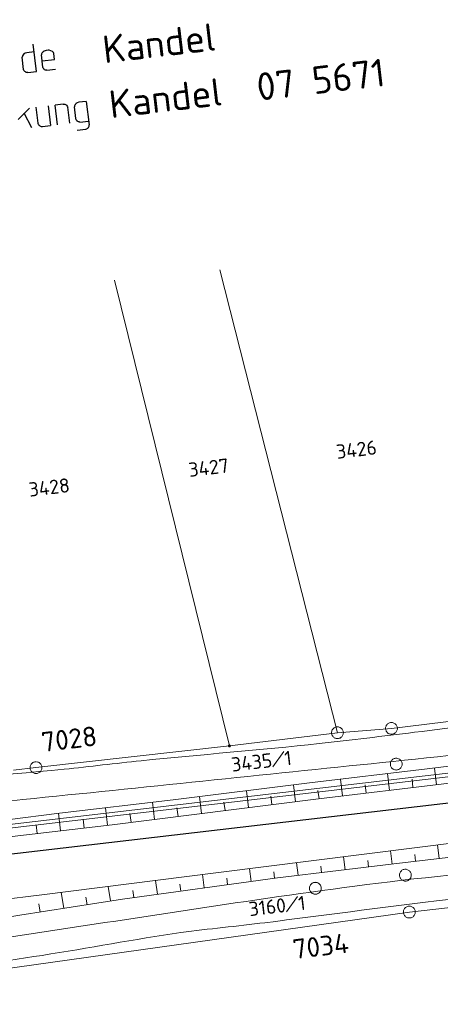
# Model space of a CAD drawing. Header units: metres. Extents: x 3425540 to 3446143, y 5432760 to 5444637.
# Tile 245 of 256: x 3438602 to 3438655, y 5439369 to 5439494. Entities that reach past the tile are written whole.
import ezdxf
from ezdxf.enums import TextEntityAlignment as Align

# ---------------------------------------------------------------- set-up
doc = ezdxf.new("R2010")
doc.units = ezdxf.units.M
for name, color, linetype, lineweight in [('B_Bestand', 9, 'Continuous', 18), ('B_Böschung', 9, 'Continuous', 18), ('B_Flurgrenzen', 9, 'Continuous', 18), ('B_Gleisachse', 9, 'Continuous', 25), ('B_Kilometrierung', 9, 'Continuous', 25), ('Bestand_Neu_Strecke 3443', 9, 'Continuous', 18)]:
    doc.layers.add(name, color=color, linetype=linetype, lineweight=lineweight)
doc.styles.get("Standard").update_dxf_attribs({"font": 'isocpeur.ttf'})

msp = doc.modelspace()

# ---------------------------------------------------------------- linework, layer by layer
at = {"layer": 'B_Bestand'}
for points, knots in [([(3438489.32, 5439383.44), (3438502.26, 5439384.78), (3438515.19, 5439386.11), (3438528.13, 5439387.45), (3438534.34, 5439388.09), (3438540.54, 5439388.8), (3438546.75, 5439389.45), (3438554.59, 5439390.27), (3438562.43, 5439391.08), (3438570.26, 5439391.88), (3438579.4, 5439392.81), (3438588.54, 5439393.72), (3438597.67, 5439394.64), (3438612.89, 5439396.18), (3438628.11, 5439397.75), (3438643.32, 5439399.33), (3438658.22, 5439400.87), (3438673.11, 5439402.48), (3438687.96, 5439404.35), (3438707.45, 5439406.81), (3438726.92, 5439409.48), (3438746.41, 5439411.96), (3438756.24, 5439413.21), (3438766.08, 5439414.46), (3438775.92, 5439415.71), (3438785.09, 5439416.88), (3438794.27, 5439418.06), (3438803.45, 5439419.23), (3438813, 5439420.45), (3438822.55, 5439421.7), (3438832.11, 5439422.9), (3438840.25, 5439423.93), (3438848.4, 5439424.91), (3438856.54, 5439425.92), (3438867.77, 5439427.31), (3438878.99, 5439428.7), (3438890.22, 5439430.1), (3438899.51, 5439431.25), (3438908.79, 5439432.43), (3438918.08, 5439433.61), (3438931.73, 5439435.35), (3438945.38, 5439437.12), (3438959.03, 5439438.87), (3438972.41, 5439440.59), (3438985.79, 5439442.28), (3438999.16, 5439443.97), (3439019.4, 5439446.52), (3439039.66, 5439448.82), (3439059.95, 5439450.91), (3439067.36, 5439451.67), (3439074.77, 5439452.38), (3439082.19, 5439453.08), (3439090.96, 5439453.92), (3439099.76, 5439454.51), (3439108.52, 5439455.51), (3439114.55, 5439456.19), (3439120.57, 5439456.91), (3439126.6, 5439457.6), (3439130.42, 5439458.04), (3439134.24, 5439458.48), (3439138.07, 5439458.92)], [0, 0, 0, 0, 0.059722, 0.059722, 0.059722, 0.088404, 0.088404, 0.088404, 0.124592, 0.124592, 0.124592, 0.166768, 0.166768, 0.166768, 0.237027, 0.237027, 0.237027, 0.305799, 0.305799, 0.305799, 0.396036, 0.396036, 0.396036, 0.441577, 0.441577, 0.441577, 0.484068, 0.484068, 0.484068, 0.528312, 0.528312, 0.528312, 0.566003, 0.566003, 0.566003, 0.617955, 0.617955, 0.617955, 0.660951, 0.660951, 0.660951, 0.724164, 0.724164, 0.724164, 0.786099, 0.786099, 0.786099, 0.879768, 0.879768, 0.879768, 0.913976, 0.913976, 0.913976, 0.954467, 0.954467, 0.954467, 0.982323, 0.982323, 0.982323, 1, 1, 1, 1]), ([(3439042.59, 5439451.66), (3439033.76, 5439450.77), (3439024.94, 5439449.88), (3439016.12, 5439448.99), (3439011.32, 5439448.5), (3439006.52, 5439448.1), (3439001.72, 5439447.56), (3438996.16, 5439446.94), (3438990.62, 5439446.13), (3438985.07, 5439445.39), (3438977.17, 5439444.33), (3438969.26, 5439443.26), (3438961.35, 5439442.21), (3438952.65, 5439441.06), (3438943.95, 5439439.92), (3438935.25, 5439438.78), (3438924.75, 5439437.41), (3438914.25, 5439436.06), (3438903.74, 5439434.77), (3438894.11, 5439433.59), (3438884.46, 5439432.5), (3438874.83, 5439431.34), (3438863.89, 5439430.02), (3438852.96, 5439428.69), (3438842.03, 5439427.32), (3438827.67, 5439425.53), (3438813.35, 5439423.48), (3438798.99, 5439421.73), (3438788.47, 5439420.44), (3438777.96, 5439419.16), (3438767.44, 5439417.88), (3438750.81, 5439415.84), (3438734.18, 5439413.81), (3438717.55, 5439411.78), (3438705.83, 5439410.35), (3438694.12, 5439408.88), (3438682.4, 5439407.43), (3438672.13, 5439406.16), (3438661.86, 5439404.87), (3438651.58, 5439403.59), (3438647.57, 5439403.09), (3438643.55, 5439402.62), (3438639.53, 5439402.17), (3438632.01, 5439401.33), (3438624.47, 5439400.77), (3438616.94, 5439399.99), (3438613.69, 5439399.66), (3438610.45, 5439399.24), (3438607.2, 5439398.92), (3438598.59, 5439398.07), (3438589.96, 5439397.42), (3438581.35, 5439396.57), (3438566.07, 5439395.07), (3438550.8, 5439393.6), (3438535.54, 5439391.98), (3438519.24, 5439390.24), (3438502.95, 5439388.5), (3438486.66, 5439386.77)], [0, 0, 0, 0, 0.047529, 0.047529, 0.047529, 0.073366, 0.073366, 0.073366, 0.103369, 0.103369, 0.103369, 0.146121, 0.146121, 0.146121, 0.193161, 0.193161, 0.193161, 0.249907, 0.249907, 0.249907, 0.30192, 0.30192, 0.30192, 0.360958, 0.360958, 0.360958, 0.438498, 0.438498, 0.438498, 0.495274, 0.495274, 0.495274, 0.585071, 0.585071, 0.585071, 0.648336, 0.648336, 0.648336, 0.703822, 0.703822, 0.703822, 0.725498, 0.725498, 0.725498, 0.766048, 0.766048, 0.766048, 0.783552, 0.783552, 0.783552, 0.829933, 0.829933, 0.829933, 0.912186, 0.912186, 0.912186, 1, 1, 1, 1]), ([(3438280.13, 5439336.56), (3438288.95, 5439337.52), (3438297.77, 5439338.48), (3438306.59, 5439339.44), (3438312.5, 5439340.08), (3438318.4, 5439340.77), (3438324.3, 5439341.44), (3438330.33, 5439342.11), (3438336.37, 5439342.75), (3438342.4, 5439343.44), (3438346.93, 5439343.95), (3438351.44, 5439344.58), (3438355.96, 5439345.12), (3438363.1, 5439345.98), (3438370.24, 5439346.77), (3438377.38, 5439347.63), (3438380.38, 5439347.99), (3438383.38, 5439348.36), (3438386.38, 5439348.75), (3438390.66, 5439349.3), (3438394.94, 5439349.87), (3438399.21, 5439350.44), (3438404.5, 5439351.15), (3438409.78, 5439351.93), (3438415.06, 5439352.64), (3438420.49, 5439353.36), (3438425.93, 5439354.02), (3438431.36, 5439354.75), (3438438.52, 5439355.73), (3438445.68, 5439356.72), (3438452.84, 5439357.7), (3438459.77, 5439358.64), (3438466.7, 5439359.6), (3438473.64, 5439360.52), (3438480.43, 5439361.42), (3438487.22, 5439362.27), (3438494.02, 5439363.14), (3438501.76, 5439364.13), (3438509.51, 5439365.1), (3438517.25, 5439366.09), (3438526.31, 5439367.24), (3438535.35, 5439368.52), (3438544.4, 5439369.71), (3438549.95, 5439370.44), (3438555.52, 5439370.99), (3438561.06, 5439371.78), (3438566.13, 5439372.5), (3438571.19, 5439373.26), (3438576.26, 5439374.03), (3438581.66, 5439374.84), (3438587.07, 5439375.66), (3438592.48, 5439376.47), (3438594.97, 5439376.85), (3438597.47, 5439377.22), (3438599.96, 5439377.6), (3438614.65, 5439379.8), (3438629.31, 5439382.16), (3438644.04, 5439384.11), (3438651.99, 5439385.16), (3438659.98, 5439385.88), (3438667.95, 5439386.8), (3438672.63, 5439387.34), (3438677.32, 5439387.89), (3438682, 5439388.43), (3438688.39, 5439389.15), (3438694.78, 5439389.77), (3438701.17, 5439390.49), (3438707.24, 5439391.18), (3438713.32, 5439391.89), (3438719.39, 5439392.63), (3438725, 5439393.3), (3438730.61, 5439393.97), (3438736.22, 5439394.69), (3438742.96, 5439395.55), (3438749.7, 5439396.42), (3438756.44, 5439397.28)], [0, 0, 0, 0, 0.055433, 0.055433, 0.055433, 0.092534, 0.092534, 0.092534, 0.130459, 0.130459, 0.130459, 0.158912, 0.158912, 0.158912, 0.203822, 0.203822, 0.203822, 0.222703, 0.222703, 0.222703, 0.24967, 0.24967, 0.24967, 0.282983, 0.282983, 0.282983, 0.317213, 0.317213, 0.317213, 0.362368, 0.362368, 0.362368, 0.406065, 0.406065, 0.406065, 0.448859, 0.448859, 0.448859, 0.497634, 0.497634, 0.497634, 0.55466, 0.55466, 0.55466, 0.58962, 0.58962, 0.58962, 0.621617, 0.621617, 0.621617, 0.655778, 0.655778, 0.655778, 0.671536, 0.671536, 0.671536, 0.764324, 0.764324, 0.764324, 0.814426, 0.814426, 0.814426, 0.843886, 0.843886, 0.843886, 0.884028, 0.884028, 0.884028, 0.922241, 0.922241, 0.922241, 0.957536, 0.957536, 0.957536, 1, 1, 1, 1]), ([(3438757.97, 5439394.42), (3438747.87, 5439393.21), (3438737.77, 5439392), (3438727.67, 5439390.79), (3438718.58, 5439389.7), (3438709.48, 5439388.7), (3438700.39, 5439387.63), (3438693.26, 5439386.79), (3438686.12, 5439385.92), (3438678.98, 5439385.08), (3438670.78, 5439384.1), (3438662.56, 5439383.21), (3438654.36, 5439382.23), (3438647.11, 5439381.37), (3438639.88, 5439380.38), (3438632.64, 5439379.48), (3438629.09, 5439379.03), (3438625.53, 5439378.72), (3438621.99, 5439378.22), (3438616.1, 5439377.39), (3438610.26, 5439376.25), (3438604.39, 5439375.34), (3438593.19, 5439373.6), (3438582, 5439371.87), (3438570.8, 5439370.15), (3438563.2, 5439368.99), (3438555.62, 5439367.76), (3438548, 5439366.71), (3438538.21, 5439365.35), (3438528.37, 5439364.32), (3438518.55, 5439363.15), (3438514.07, 5439362.61), (3438509.58, 5439362.11), (3438505.09, 5439361.58), (3438504.01, 5439361.45), (3438502.78, 5439361.52), (3438501.89, 5439360.89), (3438501.39, 5439360.54), (3438500.89, 5439360.18), (3438500.39, 5439359.83)], [0, 0, 0, 0, 0.117312, 0.117312, 0.117312, 0.222854, 0.222854, 0.222854, 0.305755, 0.305755, 0.305755, 0.401029, 0.401029, 0.401029, 0.485187, 0.485187, 0.485187, 0.526395, 0.526395, 0.526395, 0.594952, 0.594952, 0.594952, 0.725598, 0.725598, 0.725598, 0.814226, 0.814226, 0.814226, 0.928249, 0.928249, 0.928249, 0.980356, 0.980356, 0.980356, 0.992919, 0.992919, 0.992919, 1, 1, 1, 1])]:
    msp.add_open_spline(points, degree=3, knots=knots, dxfattribs=at)
at = {"layer": 'B_Böschung'}
for p, q in [((3438654.38, 5439396.93), (3438654.13, 5439399.07)), ((3438642.47, 5439395.53), (3438642.21, 5439397.65)), ((3438648.42, 5439396.23), (3438648.17, 5439398.36)), ((3438651.4, 5439396.58), (3438651.28, 5439397.65)), ((3438630.56, 5439394.06), (3438630.29, 5439396.19)), ((3438636.51, 5439394.8), (3438636.24, 5439396.93)), ((3438639.49, 5439395.18), (3438639.36, 5439396.23)), ((3438645.45, 5439395.88), (3438645.32, 5439396.94)), ((3438618.65, 5439392.56), (3438618.38, 5439394.74)), ((3438624.6, 5439393.31), (3438624.33, 5439395.46)), ((3438627.58, 5439393.68), (3438627.44, 5439394.75)), ((3438633.53, 5439394.43), (3438633.4, 5439395.5)), ((3438612.7, 5439391.82), (3438612.43, 5439394.04)), ((3438621.63, 5439392.93), (3438621.49, 5439394.01)), ((3438606.74, 5439391.12), (3438606.48, 5439393.34)), ((3438609.72, 5439391.47), (3438609.59, 5439392.58)), ((3438615.67, 5439392.19), (3438615.53, 5439393.29)), ((3438603.76, 5439390.77), (3438603.63, 5439391.87)), ((3438626.42, 5439385.79), (3438677.04, 5439392.15)), ((3438648.76, 5439386.89), (3438648.56, 5439388.57)), ((3438654.71, 5439387.61), (3438654.5, 5439389.32)), ((3438642.8, 5439386.18), (3438642.6, 5439387.82)), ((3438645.78, 5439386.54), (3438645.68, 5439387.37)), ((3438649.71, 5439387), (3438661.25, 5439388.41)), ((3438651.73, 5439387.25), (3438651.63, 5439388.1)), ((3438630.89, 5439384.71), (3438630.67, 5439386.32)), ((3438634.23, 5439385.17), (3438649.71, 5439387)), ((3438636.84, 5439385.48), (3438636.65, 5439387.08)), ((3438639.82, 5439385.83), (3438639.72, 5439386.64)), ((3438604.37, 5439382.99), (3438626.42, 5439385.79)), ((3438614.59, 5439382.47), (3438634.23, 5439385.17)), ((3438619, 5439383.08), (3438618.76, 5439384.82)), ((3438624.94, 5439383.89), (3438624.71, 5439385.57)), ((3438627.91, 5439384.3), (3438627.8, 5439385.13)), ((3438633.86, 5439385.12), (3438633.75, 5439385.91)), ((3438613.06, 5439382.23), (3438612.77, 5439384.06)), ((3438616.03, 5439382.67), (3438615.9, 5439383.55)), ((3438621.97, 5439383.48), (3438621.85, 5439384.34)), ((3438570.85, 5439379.06), (3438604.37, 5439382.99)), ((3438601.59, 5439380.43), (3438614.59, 5439382.47)), ((3438607.13, 5439381.3), (3438606.82, 5439383.3)), ((3438610.1, 5439381.76), (3438609.94, 5439382.72)), ((3438604.17, 5439380.83), (3438604, 5439381.88)), ((3438592.42, 5439378.91), (3438601.59, 5439380.43))]:
    msp.add_line(p, q, dxfattribs=at)
for points in [[(3438582.71, 5439389.32), (3438585.53, 5439390.02), (3438588.92, 5439390.89), (3438593.3, 5439391.67), (3438606.61, 5439393.36), (3438621.02, 5439395.05), (3438638.27, 5439397.18), (3438653.21, 5439398.96), (3438663.94, 5439400.26), (3438679.74, 5439402.17), (3438704.02, 5439405.29), (3438725.21, 5439407.81), (3438749.52, 5439410.97), (3438766.24, 5439413.32), (3438774.48, 5439414.74), (3438783.38, 5439415.87), (3438816.55, 5439419.92)], [(3438582.93, 5439388.11), (3438595.5, 5439389.8), (3438613.26, 5439391.88), (3438639.1, 5439395.13), (3438656.03, 5439397.13), (3438680.52, 5439400.08), (3438704.22, 5439402.86), (3438738.77, 5439407.06), (3438759.22, 5439409.49), (3438775.21, 5439411.83), (3438789.15, 5439413.91), (3438803.31, 5439416.04), (3438815.25, 5439417.86)]]:
    msp.add_lwpolyline(points, dxfattribs=at)
at = {"layer": 'B_Flurgrenzen'}
for p, q in [((3438641.83, 5439403.54), (3438626.92, 5439462.17)), ((3438628.13, 5439401.88), (3438613.55, 5439460.84)), ((3438648.67, 5439404.09), (3438669.92, 5439406.63)), ((3438628.13, 5439401.88), (3438641.83, 5439403.54)), ((3438641.83, 5439403.54), (3438648.67, 5439404.09)), ((3438603.62, 5439399.12), (3438628.13, 5439401.88)), ((3438633.64, 5439399.2), (3438635.02, 5439401.18)), ((3438600.75, 5439398.79), (3438603.62, 5439399.12)), ((3438635.39, 5439380.84), (3438636.76, 5439382.81)), ((3438650.94, 5439380.82), (3438669.38, 5439382.92)), ((3438550.97, 5439366.81), (3438650.94, 5439380.82))]:
    msp.add_line(p, q, dxfattribs=at)
for points in [[(3438649.42, 5439404.09), (3438649.42, 5439404.18), (3438649.4, 5439404.27), (3438649.37, 5439404.37), (3438649.33, 5439404.45), (3438649.27, 5439404.53), (3438649.22, 5439404.6), (3438649.15, 5439404.67), (3438649.07, 5439404.72), (3438648.99, 5439404.77), (3438648.9, 5439404.8), (3438648.81, 5439404.82), (3438648.72, 5439404.83), (3438648.63, 5439404.83), (3438648.53, 5439404.82), (3438648.44, 5439404.8), (3438648.35, 5439404.77), (3438648.27, 5439404.72), (3438648.19, 5439404.67), (3438648.13, 5439404.6), (3438648.07, 5439404.53), (3438648.02, 5439404.45), (3438647.98, 5439404.37), (3438647.95, 5439404.27), (3438647.93, 5439404.18), (3438647.92, 5439404.09), (3438647.93, 5439404), (3438647.95, 5439403.91), (3438647.98, 5439403.81), (3438648.02, 5439403.73), (3438648.07, 5439403.65), (3438648.13, 5439403.58), (3438648.19, 5439403.51), (3438648.27, 5439403.46), (3438648.35, 5439403.41), (3438648.44, 5439403.38), (3438648.53, 5439403.36), (3438648.63, 5439403.35), (3438648.72, 5439403.35), (3438648.81, 5439403.36), (3438648.9, 5439403.38), (3438648.99, 5439403.41), (3438649.07, 5439403.46), (3438649.15, 5439403.51), (3438649.22, 5439403.58), (3438649.27, 5439403.65), (3438649.33, 5439403.73), (3438649.37, 5439403.81), (3438649.4, 5439403.91), (3438649.42, 5439404), (3438649.42, 5439404.09)], [(3438642.58, 5439403.54), (3438642.57, 5439403.63), (3438642.55, 5439403.72), (3438642.52, 5439403.81), (3438642.48, 5439403.9), (3438642.43, 5439403.97), (3438642.37, 5439404.05), (3438642.3, 5439404.12), (3438642.23, 5439404.17), (3438642.15, 5439404.22), (3438642.06, 5439404.25), (3438641.97, 5439404.27), (3438641.87, 5439404.28), (3438641.78, 5439404.28), (3438641.68, 5439404.27), (3438641.6, 5439404.25), (3438641.51, 5439404.22), (3438641.42, 5439404.17), (3438641.35, 5439404.12), (3438641.28, 5439404.05), (3438641.22, 5439403.97), (3438641.17, 5439403.9), (3438641.13, 5439403.81), (3438641.1, 5439403.72), (3438641.08, 5439403.63), (3438641.08, 5439403.54), (3438641.08, 5439403.44), (3438641.1, 5439403.35), (3438641.13, 5439403.26), (3438641.17, 5439403.18), (3438641.22, 5439403.1), (3438641.28, 5439403.02), (3438641.35, 5439402.96), (3438641.42, 5439402.9), (3438641.51, 5439402.86), (3438641.6, 5439402.83), (3438641.68, 5439402.8), (3438641.78, 5439402.79), (3438641.87, 5439402.79), (3438641.97, 5439402.8), (3438642.06, 5439402.83), (3438642.15, 5439402.86), (3438642.23, 5439402.9), (3438642.3, 5439402.96), (3438642.37, 5439403.02), (3438642.43, 5439403.1), (3438642.48, 5439403.18), (3438642.52, 5439403.26), (3438642.55, 5439403.35), (3438642.57, 5439403.44), (3438642.58, 5439403.54)], [(3438628.26, 5439401.88), (3438628.26, 5439401.9), (3438628.25, 5439401.91), (3438628.25, 5439401.93), (3438628.24, 5439401.94), (3438628.23, 5439401.95), (3438628.23, 5439401.97), (3438628.21, 5439401.98), (3438628.2, 5439401.98), (3438628.19, 5439401.99), (3438628.17, 5439402), (3438628.16, 5439402), (3438628.14, 5439402), (3438628.13, 5439402), (3438628.11, 5439402), (3438628.1, 5439402), (3438628.08, 5439401.99), (3438628.07, 5439401.98), (3438628.05, 5439401.98), (3438628.04, 5439401.97), (3438628.03, 5439401.95), (3438628.02, 5439401.94), (3438628.02, 5439401.93), (3438628.01, 5439401.91), (3438628.01, 5439401.9), (3438628.01, 5439401.88), (3438628.01, 5439401.86), (3438628.01, 5439401.85), (3438628.02, 5439401.83), (3438628.02, 5439401.82), (3438628.03, 5439401.81), (3438628.04, 5439401.79), (3438628.05, 5439401.78), (3438628.07, 5439401.77), (3438628.08, 5439401.77), (3438628.1, 5439401.76), (3438628.11, 5439401.76), (3438628.13, 5439401.75), (3438628.14, 5439401.75), (3438628.16, 5439401.76), (3438628.17, 5439401.76), (3438628.19, 5439401.77), (3438628.2, 5439401.77), (3438628.21, 5439401.78), (3438628.23, 5439401.79), (3438628.23, 5439401.81), (3438628.24, 5439401.82), (3438628.25, 5439401.83), (3438628.25, 5439401.85), (3438628.26, 5439401.86), (3438628.26, 5439401.88)], [(3438628.23, 5439401.88), (3438628.23, 5439401.89), (3438628.23, 5439401.91), (3438628.23, 5439401.92), (3438628.22, 5439401.93), (3438628.21, 5439401.94), (3438628.2, 5439401.95), (3438628.19, 5439401.96), (3438628.18, 5439401.97), (3438628.16, 5439401.97), (3438628.15, 5439401.98), (3438628.14, 5439401.98), (3438628.12, 5439401.98), (3438628.11, 5439401.98), (3438628.1, 5439401.97), (3438628.08, 5439401.97), (3438628.07, 5439401.96), (3438628.06, 5439401.95), (3438628.05, 5439401.94), (3438628.04, 5439401.93), (3438628.04, 5439401.91), (3438628.04, 5439401.9), (3438628.03, 5439401.89), (3438628.03, 5439401.87), (3438628.04, 5439401.86), (3438628.04, 5439401.85), (3438628.04, 5439401.83), (3438628.05, 5439401.82), (3438628.06, 5439401.81), (3438628.07, 5439401.8), (3438628.08, 5439401.79), (3438628.1, 5439401.79), (3438628.11, 5439401.78), (3438628.12, 5439401.78), (3438628.14, 5439401.78), (3438628.15, 5439401.78), (3438628.16, 5439401.78), (3438628.18, 5439401.79), (3438628.19, 5439401.8), (3438628.2, 5439401.8), (3438628.21, 5439401.81), (3438628.22, 5439401.83), (3438628.23, 5439401.84), (3438628.23, 5439401.85), (3438628.23, 5439401.87), (3438628.23, 5439401.88)], [(3438628.21, 5439401.88), (3438628.21, 5439401.89), (3438628.21, 5439401.9), (3438628.2, 5439401.91), (3438628.19, 5439401.92), (3438628.19, 5439401.93), (3438628.18, 5439401.94), (3438628.17, 5439401.95), (3438628.15, 5439401.95), (3438628.14, 5439401.95), (3438628.13, 5439401.96), (3438628.12, 5439401.95), (3438628.11, 5439401.95), (3438628.1, 5439401.95), (3438628.09, 5439401.94), (3438628.08, 5439401.93), (3438628.07, 5439401.92), (3438628.06, 5439401.91), (3438628.06, 5439401.9), (3438628.06, 5439401.89), (3438628.06, 5439401.87), (3438628.06, 5439401.86), (3438628.06, 5439401.85), (3438628.07, 5439401.84), (3438628.08, 5439401.83), (3438628.09, 5439401.82), (3438628.1, 5439401.81), (3438628.11, 5439401.81), (3438628.12, 5439401.81), (3438628.13, 5439401.8), (3438628.14, 5439401.8), (3438628.15, 5439401.81), (3438628.17, 5439401.81), (3438628.18, 5439401.82), (3438628.19, 5439401.82), (3438628.19, 5439401.83), (3438628.2, 5439401.84), (3438628.21, 5439401.86), (3438628.21, 5439401.87), (3438628.21, 5439401.88)], [(3438628.18, 5439401.88), (3438628.18, 5439401.89), (3438628.18, 5439401.9), (3438628.18, 5439401.91), (3438628.17, 5439401.92), (3438628.16, 5439401.92), (3438628.15, 5439401.93), (3438628.14, 5439401.93), (3438628.13, 5439401.93), (3438628.12, 5439401.93), (3438628.11, 5439401.93), (3438628.1, 5439401.92), (3438628.1, 5439401.92), (3438628.09, 5439401.91), (3438628.09, 5439401.9), (3438628.08, 5439401.89), (3438628.08, 5439401.88), (3438628.08, 5439401.87), (3438628.09, 5439401.86), (3438628.09, 5439401.85), (3438628.1, 5439401.84), (3438628.1, 5439401.84), (3438628.11, 5439401.83), (3438628.12, 5439401.83), (3438628.13, 5439401.83), (3438628.14, 5439401.83), (3438628.15, 5439401.83), (3438628.16, 5439401.84), (3438628.17, 5439401.84), (3438628.18, 5439401.85), (3438628.18, 5439401.86), (3438628.18, 5439401.87), (3438628.18, 5439401.88)], [(3438628.16, 5439401.88), (3438628.16, 5439401.89), (3438628.16, 5439401.89), (3438628.15, 5439401.9), (3438628.15, 5439401.9), (3438628.14, 5439401.91), (3438628.13, 5439401.91), (3438628.12, 5439401.9), (3438628.12, 5439401.9), (3438628.11, 5439401.9), (3438628.11, 5439401.89), (3438628.11, 5439401.88), (3438628.11, 5439401.88), (3438628.11, 5439401.87), (3438628.11, 5439401.86), (3438628.12, 5439401.86), (3438628.12, 5439401.85), (3438628.13, 5439401.85), (3438628.14, 5439401.85), (3438628.15, 5439401.86), (3438628.15, 5439401.86), (3438628.16, 5439401.87), (3438628.16, 5439401.87), (3438628.16, 5439401.88)], [(3438603.57, 5439399.86), (3438603.48, 5439399.85), (3438603.39, 5439399.83), (3438603.3, 5439399.8), (3438603.22, 5439399.75), (3438603.14, 5439399.7), (3438603.08, 5439399.63), (3438603.02, 5439399.55), (3438602.96, 5439399.48), (3438602.92, 5439399.4), (3438602.89, 5439399.3), (3438602.88, 5439399.21), (3438602.87, 5439399.12), (3438602.88, 5439399.02), (3438602.89, 5439398.93), (3438602.92, 5439398.84), (3438602.96, 5439398.76), (3438603.02, 5439398.68), (3438603.08, 5439398.6), (3438603.14, 5439398.54), (3438603.22, 5439398.49), (3438603.3, 5439398.44), (3438603.39, 5439398.41), (3438603.48, 5439398.39), (3438603.57, 5439398.37), (3438603.67, 5439398.37), (3438603.76, 5439398.39), (3438603.85, 5439398.41), (3438603.94, 5439398.44), (3438604.02, 5439398.49), (3438604.1, 5439398.54), (3438604.16, 5439398.6), (3438604.22, 5439398.68), (3438604.28, 5439398.76), (3438604.32, 5439398.84), (3438604.35, 5439398.93), (3438604.36, 5439399.02), (3438604.37, 5439399.12), (3438604.36, 5439399.21), (3438604.35, 5439399.3), (3438604.32, 5439399.4), (3438604.28, 5439399.48), (3438604.22, 5439399.55), (3438604.16, 5439399.63), (3438604.1, 5439399.7), (3438604.02, 5439399.75), (3438603.94, 5439399.8), (3438603.85, 5439399.83), (3438603.76, 5439399.85), (3438603.67, 5439399.86)], [(3438603.58, 5439399.86), (3438603.48, 5439399.85), (3438603.39, 5439399.83), (3438603.31, 5439399.79), (3438603.22, 5439399.75), (3438603.15, 5439399.7), (3438603.08, 5439399.64), (3438603.02, 5439399.56), (3438602.97, 5439399.48), (3438602.93, 5439399.4), (3438602.89, 5439399.31), (3438602.88, 5439399.21), (3438602.87, 5439399.12), (3438602.87, 5439399.03), (3438602.89, 5439398.94), (3438602.92, 5439398.85), (3438602.96, 5439398.76), (3438603.01, 5439398.68), (3438603.07, 5439398.61), (3438603.14, 5439398.54), (3438603.21, 5439398.49), (3438603.29, 5439398.44), (3438603.38, 5439398.41), (3438603.47, 5439398.39), (3438603.56, 5439398.37), (3438603.66, 5439398.37), (3438603.75, 5439398.38), (3438603.85, 5439398.41), (3438603.93, 5439398.44), (3438604.02, 5439398.48), (3438604.09, 5439398.54), (3438604.16, 5439398.6), (3438604.22, 5439398.67), (3438604.27, 5439398.75), (3438604.31, 5439398.84), (3438604.34, 5439398.92), (3438604.36, 5439399.02), (3438604.37, 5439399.11), (3438604.36, 5439399.21), (3438604.35, 5439399.3), (3438604.32, 5439399.38), (3438604.28, 5439399.47), (3438604.23, 5439399.55), (3438604.17, 5439399.62), (3438604.1, 5439399.69), (3438604.03, 5439399.75), (3438603.94, 5439399.79), (3438603.86, 5439399.83), (3438603.76, 5439399.85), (3438603.67, 5439399.86)], [(3438649.45, 5439398.83), (3438649.54, 5439398.86), (3438649.63, 5439398.9), (3438649.71, 5439398.95), (3438649.78, 5439399.01), (3438649.84, 5439399.08), (3438649.9, 5439399.16), (3438649.95, 5439399.24), (3438649.98, 5439399.33), (3438650.01, 5439399.42), (3438650.02, 5439399.51), (3438650.02, 5439399.6), (3438650.01, 5439399.7), (3438649.98, 5439399.79), (3438649.95, 5439399.88), (3438649.9, 5439399.96), (3438649.85, 5439400.04), (3438649.79, 5439400.1), (3438649.72, 5439400.17), (3438649.64, 5439400.21), (3438649.55, 5439400.25), (3438649.46, 5439400.29), (3438649.37, 5439400.31), (3438649.27, 5439400.31), (3438649.18, 5439400.31), (3438649.09, 5439400.29), (3438649, 5439400.26), (3438648.92, 5439400.22), (3438648.83, 5439400.17), (3438648.76, 5439400.11), (3438648.7, 5439400.04), (3438648.64, 5439399.97), (3438648.6, 5439399.89), (3438648.56, 5439399.8), (3438648.54, 5439399.71), (3438648.53, 5439399.62), (3438648.53, 5439399.52), (3438648.54, 5439399.43), (3438648.56, 5439399.34), (3438648.6, 5439399.25), (3438648.64, 5439399.17), (3438648.69, 5439399.09), (3438648.76, 5439399.02), (3438648.83, 5439398.96), (3438648.9, 5439398.91), (3438648.99, 5439398.87), (3438649.08, 5439398.84), (3438649.17, 5439398.82), (3438649.27, 5439398.81), (3438649.36, 5439398.82), (3438649.45, 5439398.83)], [(3438650.62, 5439384.77), (3438650.71, 5439384.8), (3438650.79, 5439384.84), (3438650.87, 5439384.89), (3438650.94, 5439384.95), (3438651, 5439385.02), (3438651.06, 5439385.09), (3438651.11, 5439385.17), (3438651.14, 5439385.26), (3438651.17, 5439385.35), (3438651.18, 5439385.44), (3438651.18, 5439385.54), (3438651.17, 5439385.63), (3438651.15, 5439385.72), (3438651.11, 5439385.81), (3438651.07, 5439385.89), (3438651.02, 5439385.97), (3438650.95, 5439386.04), (3438650.88, 5439386.1), (3438650.8, 5439386.15), (3438650.71, 5439386.19), (3438650.63, 5439386.22), (3438650.54, 5439386.24), (3438650.44, 5439386.25), (3438650.35, 5439386.24), (3438650.25, 5439386.22), (3438650.16, 5439386.2), (3438650.08, 5439386.16), (3438650, 5439386.11), (3438649.93, 5439386.05), (3438649.86, 5439385.98), (3438649.8, 5439385.9), (3438649.76, 5439385.82), (3438649.72, 5439385.73), (3438649.7, 5439385.64), (3438649.69, 5439385.55), (3438649.69, 5439385.46), (3438649.7, 5439385.36), (3438649.72, 5439385.27), (3438649.76, 5439385.18), (3438649.8, 5439385.1), (3438649.85, 5439385.02), (3438649.92, 5439384.95), (3438649.99, 5439384.89), (3438650.07, 5439384.85), (3438650.16, 5439384.81), (3438650.24, 5439384.77), (3438650.33, 5439384.75), (3438650.43, 5439384.75), (3438650.52, 5439384.75), (3438650.62, 5439384.77)], [(3438639.77, 5439383.93), (3438639.75, 5439384.02), (3438639.72, 5439384.11), (3438639.68, 5439384.2), (3438639.63, 5439384.27), (3438639.57, 5439384.34), (3438639.5, 5439384.41), (3438639.43, 5439384.47), (3438639.35, 5439384.51), (3438639.26, 5439384.55), (3438639.17, 5439384.57), (3438639.08, 5439384.58), (3438638.98, 5439384.58), (3438638.89, 5439384.57), (3438638.8, 5439384.55), (3438638.71, 5439384.52), (3438638.63, 5439384.48), (3438638.55, 5439384.42), (3438638.48, 5439384.36), (3438638.42, 5439384.28), (3438638.37, 5439384.2), (3438638.33, 5439384.12), (3438638.3, 5439384.03), (3438638.28, 5439383.93), (3438638.27, 5439383.84), (3438638.28, 5439383.75), (3438638.3, 5439383.66), (3438638.32, 5439383.57), (3438638.36, 5439383.48), (3438638.41, 5439383.4), (3438638.48, 5439383.33), (3438638.54, 5439383.26), (3438638.62, 5439383.21), (3438638.7, 5439383.16), (3438638.79, 5439383.13), (3438638.88, 5439383.11), (3438638.97, 5439383.09), (3438639.06, 5439383.09), (3438639.16, 5439383.11), (3438639.25, 5439383.13), (3438639.34, 5439383.16), (3438639.42, 5439383.2), (3438639.5, 5439383.26), (3438639.57, 5439383.32), (3438639.62, 5439383.39), (3438639.67, 5439383.48), (3438639.72, 5439383.56), (3438639.75, 5439383.64), (3438639.77, 5439383.74), (3438639.77, 5439383.83), (3438639.77, 5439383.93)], [(3438639.2, 5439383.11), (3438639.29, 5439383.14), (3438639.38, 5439383.18), (3438639.46, 5439383.23), (3438639.53, 5439383.29), (3438639.59, 5439383.36), (3438639.65, 5439383.44), (3438639.7, 5439383.51), (3438639.73, 5439383.6), (3438639.76, 5439383.69), (3438639.77, 5439383.79), (3438639.77, 5439383.88), (3438639.76, 5439383.97), (3438639.73, 5439384.06), (3438639.7, 5439384.15), (3438639.66, 5439384.23), (3438639.61, 5439384.31), (3438639.54, 5439384.38), (3438639.47, 5439384.44), (3438639.39, 5439384.49), (3438639.3, 5439384.53), (3438639.21, 5439384.56), (3438639.12, 5439384.58), (3438639.03, 5439384.59), (3438638.94, 5439384.58), (3438638.84, 5439384.57), (3438638.75, 5439384.54), (3438638.67, 5439384.5), (3438638.59, 5439384.45), (3438638.52, 5439384.39), (3438638.45, 5439384.32), (3438638.39, 5439384.24), (3438638.35, 5439384.16), (3438638.31, 5439384.08), (3438638.29, 5439383.98), (3438638.28, 5439383.89), (3438638.28, 5439383.8), (3438638.29, 5439383.7), (3438638.31, 5439383.61), (3438638.35, 5439383.52), (3438638.39, 5439383.44), (3438638.44, 5439383.37), (3438638.51, 5439383.3), (3438638.58, 5439383.23), (3438638.66, 5439383.19), (3438638.74, 5439383.15), (3438638.83, 5439383.12), (3438638.92, 5439383.1), (3438639.02, 5439383.09), (3438639.11, 5439383.09), (3438639.2, 5439383.11)], [(3438651.69, 5439380.82), (3438651.68, 5439380.92), (3438651.66, 5439381.01), (3438651.63, 5439381.1), (3438651.59, 5439381.18), (3438651.54, 5439381.26), (3438651.48, 5439381.34), (3438651.41, 5439381.4), (3438651.34, 5439381.46), (3438651.25, 5439381.5), (3438651.17, 5439381.53), (3438651.08, 5439381.56), (3438650.98, 5439381.57), (3438650.89, 5439381.57), (3438650.79, 5439381.56), (3438650.71, 5439381.53), (3438650.62, 5439381.5), (3438650.53, 5439381.46), (3438650.46, 5439381.4), (3438650.39, 5439381.34), (3438650.33, 5439381.26), (3438650.28, 5439381.18), (3438650.24, 5439381.1), (3438650.21, 5439381.01), (3438650.19, 5439380.92), (3438650.19, 5439380.82), (3438650.19, 5439380.73), (3438650.21, 5439380.64), (3438650.24, 5439380.55), (3438650.28, 5439380.46), (3438650.33, 5439380.39), (3438650.39, 5439380.31), (3438650.46, 5439380.24), (3438650.53, 5439380.19), (3438650.62, 5439380.14), (3438650.71, 5439380.11), (3438650.79, 5439380.09), (3438650.89, 5439380.08), (3438650.98, 5439380.08), (3438651.08, 5439380.09), (3438651.17, 5439380.11), (3438651.25, 5439380.14), (3438651.34, 5439380.19), (3438651.41, 5439380.24), (3438651.48, 5439380.31), (3438651.54, 5439380.39), (3438651.59, 5439380.46), (3438651.63, 5439380.55), (3438651.66, 5439380.64), (3438651.68, 5439380.73), (3438651.69, 5439380.82)]]:
    msp.add_lwpolyline(points, dxfattribs=at)
at = {"layer": 'B_Gleisachse'}
msp.add_line((3438222.38, 5439343.92), (3439139.12, 5439451.24), dxfattribs=at)
at = {"layer": 'B_Kilometrierung'}
for p, q in [((3438603.67, 5439487.28), (3438603.26, 5439490.76)), ((3438603.37, 5439489.77), (3438602.44, 5439489.66)), ((3438602.05, 5439487.56), (3438601.87, 5439489.09)), ((3438604.49, 5439487.85), (3438604.31, 5439489.38)), ((3438602.57, 5439487.15), (3438603.67, 5439487.28)), ((3438605.01, 5439487.44), (3438606.1, 5439487.57)), ((3438609.99, 5439483.5), (3438609.06, 5439483.39)), ((3438609.99, 5439483.5), (3438610.35, 5439480.52)), ((3438601.37, 5439481.21), (3438602.78, 5439482.65)), ((3438603.62, 5439482.75), (3438603.86, 5439480.75)), ((3438605.18, 5439482.94), (3438605.47, 5439480.45)), ((3438607.05, 5439483.16), (3438606.04, 5439483.04)), ((3438606.33, 5439480.55), (3438606.04, 5439483.04)), ((3438607.89, 5439480.73), (3438607.66, 5439482.76)), ((3438608.67, 5439481.32), (3438608.49, 5439482.83)), ((3438603.08, 5439480.16), (3438602.14, 5439481.99)), ((3438609.19, 5439480.89), (3438610.29, 5439481.01)), ((3438604.46, 5439480.33), (3438605.47, 5439480.45)), ((3438608.85, 5439479.85), (3438609.94, 5439479.97))]:
    msp.add_line(p, q, dxfattribs=at)
for points in [[(3438602.44, 5439489.66), (3438602.23, 5439489.61), (3438602.12, 5439489.54), (3438602.07, 5439489.51), (3438601.98, 5439489.38), (3438601.91, 5439489.27), (3438601.89, 5439489.21), (3438601.87, 5439489.09)], [(3438605.87, 5439489.57), (3438605.82, 5439489.7), (3438605.76, 5439489.78), (3438605.7, 5439489.82), (3438605.52, 5439489.91), (3438605.29, 5439489.97), (3438605.15, 5439489.98), (3438604.91, 5439489.95), (3438604.77, 5439489.91), (3438604.67, 5439489.87), (3438604.51, 5439489.77), (3438604.36, 5439489.61), (3438604.32, 5439489.52), (3438604.31, 5439489.38)], [(3438604.4, 5439488.62), (3438605.96, 5439488.8), (3438605.87, 5439489.57)], [(3438602.57, 5439487.15), (3438602.46, 5439487.17), (3438602.37, 5439487.18), (3438602.29, 5439487.23), (3438602.22, 5439487.28), (3438602.19, 5439487.3), (3438602.13, 5439487.38), (3438602.1, 5439487.43), (3438602.05, 5439487.56), (3438602.05, 5439487.59)], [(3438605.01, 5439487.44), (3438604.9, 5439487.45), (3438604.81, 5439487.47), (3438604.72, 5439487.52), (3438604.66, 5439487.57), (3438604.63, 5439487.59), (3438604.56, 5439487.66), (3438604.53, 5439487.72), (3438604.49, 5439487.85), (3438604.48, 5439487.88)], [(3438609.06, 5439483.39), (3438608.85, 5439483.34), (3438608.75, 5439483.27), (3438608.69, 5439483.24), (3438608.65, 5439483.18), (3438608.6, 5439483.12), (3438608.53, 5439483), (3438608.51, 5439482.94), (3438608.49, 5439482.83)], [(3438607.05, 5439483.16), (3438607.22, 5439483.15), (3438607.28, 5439483.13), (3438607.34, 5439483.11), (3438607.43, 5439483.06), (3438607.49, 5439483.01), (3438607.58, 5439482.91), (3438607.62, 5439482.86), (3438607.66, 5439482.76)], [(3438609.19, 5439480.89), (3438609.08, 5439480.9), (3438609, 5439480.92), (3438608.91, 5439480.96), (3438608.85, 5439481.01), (3438608.82, 5439481.03), (3438608.75, 5439481.11), (3438608.72, 5439481.16), (3438608.67, 5439481.3), (3438608.67, 5439481.32)], [(3438603.86, 5439480.75), (3438603.9, 5439480.62), (3438603.93, 5439480.57), (3438604, 5439480.49), (3438604.03, 5439480.47), (3438604.12, 5439480.4), (3438604.21, 5439480.35), (3438604.29, 5439480.33), (3438604.38, 5439480.32), (3438604.46, 5439480.33)], [(3438609.94, 5439479.97), (3438610.05, 5439480.01), (3438610.12, 5439480.05), (3438610.2, 5439480.12), (3438610.25, 5439480.18), (3438610.27, 5439480.21), (3438610.32, 5439480.3), (3438610.34, 5439480.35), (3438610.35, 5439480.49), (3438610.35, 5439480.52)]]:
    msp.add_lwpolyline(points, dxfattribs=at)
at = {"layer": 'Bestand_Neu_Strecke 3443', "linetype": 'Continuous'}
for p, q in [((3438221.95, 5439347.65), (3439138.69, 5439454.96)), ((3438222.01, 5439347.15), (3439138.75, 5439454.47))]:
    msp.add_line(p, q, dxfattribs=at)

# ---------------------------------------------------------------- texts
at = {"layer": 'B_Bestand'}
for s, p in [('7028', (3438604.47, 5439401.09)), ('7034', (3438636.32, 5439374.85))]:
    msp.add_text(s, height=2.5, rotation=6.75, dxfattribs=at).set_placement(p)
at = {"layer": 'B_Flurgrenzen'}
for s, p in [('3426', (3438644.23, 5439439.41)), ('3427', (3438625.5, 5439437.12)), ('3428', (3438605.3, 5439434.62))]:
    msp.add_text(s, height=1.8, rotation=6.75, dxfattribs=at).set_placement(p, align=Align.MIDDLE)
for s, p in [('3435', (3438633.54, 5439400.09)), ('3160', (3438635.28, 5439381.73))]:
    msp.add_text(s, height=1.8, rotation=6.7267, dxfattribs=at).set_placement(p, align=Align.MIDDLE_RIGHT)
for p in [(3438635.12, 5439400.28), (3438636.87, 5439381.92)]:
    msp.add_text('1', height=1.8, rotation=6.7267, dxfattribs=at).set_placement(p, align=Align.MIDDLE_LEFT)
at = {"layer": 'B_Kilometrierung'}
for s, p in [('Kandel', (3438612.28, 5439488.3)), ('Kandel  07 5671', (3438613.1, 5439481.35))]:
    msp.add_text(s, height=3.499, rotation=6.7335, dxfattribs=at).set_placement(p)

doc.saveas('drawing.dxf')
